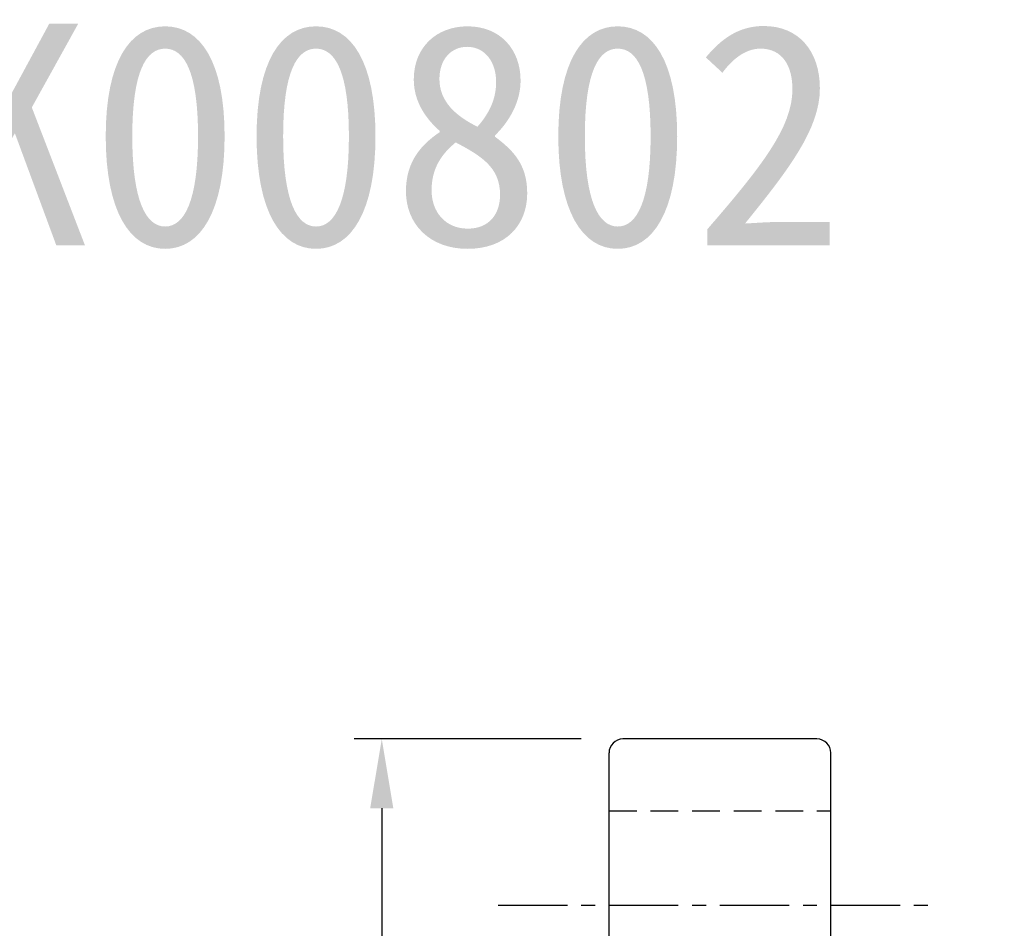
# Model space of a CAD drawing. Extents: x 24.2 to 99.3, y 22.8 to 84.
# Tile 53 of 53: x 63.9 to 81.7, y 67.6 to 84. Entities that reach past the tile are written whole.
import ezdxf

# ---------------------------------------------------------------- set-up
doc = ezdxf.new("R2010")
doc.units = 0
doc.header["$MEASUREMENT"] = 0
doc.header["$PDMODE"] = 1
for name, pattern in [('CENTER', [2, 1.25, -0.25, 0.25, -0.25]), ('CL-5', [7.1, 5, -1, 0.1, -1]), ('DASHED', [0.75, 0.5, -0.25]), ('PH-20', [23.2, 20, -1, 0.1, -1, 0.1, -1])]:
    doc.linetypes.add(name, pattern=pattern)
doc.layers.get('DEFPOINTS').update_dxf_attribs({"linetype": 'PH-20'})
for name, color, linetype in [('CL', 1, 'CL-5'), ('DIM', 4, 'CONTINUOUS'), ('HID', 2, 'DASHED'), ('OUT', 3, 'CONTINUOUS')]:
    doc.layers.add(name, color=color, linetype=linetype)
doc.styles.add('DIM-7', font='SIMPLEX.shx', dxfattribs={"width": 0.7, "bigfont": 'chineset.shx'})
doc.styles.add('T', font='kaiu.ttf')
doc.dimstyles.new('CNS', dxfattribs={"dimtxt": 3.5, "dimasz": 2.5, "dimexe": 1, "dimexo": 1.5, "dimgap": 0.09, "dimtad": 0, "dimdsep": 46, "dimtxsty": 'DIM-7', "dimcen": 0.09, "dimclrd": 1, "dimclre": 1, "dimclrt": 4, "dimadec": 0, "dimazin": 0, "dimtfac": 1, "dimtix": 1, "dimtmove": 2, "dimatfit": 3, "dimfxl": 0, "dimtvp": 0.971429, "dimtolj": 1, "dimarcsym": 0})

# ---------------------------------------------------------------- blocks, each defined once
blk = doc.blocks.new('*D6')
at = {"layer": 'DEFPOINTS', "color": 0, "linetype": 'Continuous'}
for p in [(74.824, 71.039), (70.475, 44.039), (74.824, 44.039)]:
    blk.add_point(p, dxfattribs=at)
at = {"layer": 'DIM', "linetype": 'Continuous', "lineweight": -2}
for p, q in [((74.074, 71.039), (69.975, 71.039)), ((70.475, 69.789), (70.475, 45.289)), ((74.074, 44.039), (69.975, 44.039))]:
    blk.add_line(p, q, dxfattribs=at)
at = {"layer": 'DIM', "linetype": 'Continuous'}
for points in [[(70.266, 69.789), (70.683, 69.789), (70.475, 71.039)], [(70.266, 45.289), (70.683, 45.289), (70.475, 44.039)]]:
    blk.add_solid(points, dxfattribs=at)
at = {"layer": 'DIM', "linetype": 'Continuous', "insert": (69.1, 57.539), "char_height": 1.75, "attachment_point": 5, "rotation": 90, "style": 'DIM-7'}
blk.add_mtext('\\A1;%%C27', dxfattribs=at)

msp = doc.modelspace()

# ---------------------------------------------------------------- linework, layer by layer
at = {"layer": 'CL', "linetype": 'CENTER'}
msp.add_line((72.574, 68.039), (80.574, 68.039), dxfattribs=at)
at = {"layer": 'HID', "linetype": 'DASHED'}
msp.add_line((74.574, 69.739), (78.574, 69.739), dxfattribs=at)
at = {"layer": 'OUT', "linetype": 'Continuous'}
for p, q in [((78.324, 71.039), (74.824, 71.039)), ((74.574, 44.289), (74.574, 70.789)), ((78.574, 44.289), (78.574, 70.789))]:
    msp.add_line(p, q, dxfattribs=at)
for centre, start, end in [((74.824, 70.789), 90, 180), ((78.324, 70.789), 0, 90)]:
    msp.add_arc(centre, 0.25, start, end, dxfattribs=at)

# ---------------------------------------------------------------- texts
at = {"layer": 'DIM', "insert": (57.044, 83.951), "char_height": 4, "width": 37.0566, "attachment_point": 1, "style": 'T'}
msp.add_mtext('SFK00802', dxfattribs=at)

# ---------------------------------------------------------------- dimensions: what is measured, and where the dimension line sits
at = {"layer": 'DIM', "linetype": 'Continuous'}
dim = msp.add_linear_dim(base=(70.475, 44.039), p1=(74.824, 71.039), p2=(74.824, 44.039), angle=90, text='%%C<>', dimstyle='CNS', override={"dimscale": 0.5, "dimgap": 1, "dimtad": 1, "dimclrd": 256, "dimclre": 256, "dimclrt": 256, "dimtp": -0.006, "dimtm": 0.017, "dimtfac": 0.6, "dimtdec": 3, "dimtmove": 1}, dxfattribs=at)
dim.commit()
dim.dimension.update_dxf_attribs({"geometry": '*D6', "text_midpoint": (70.475, 57.539), "dimtype": 160})

doc.saveas('drawing.dxf')
